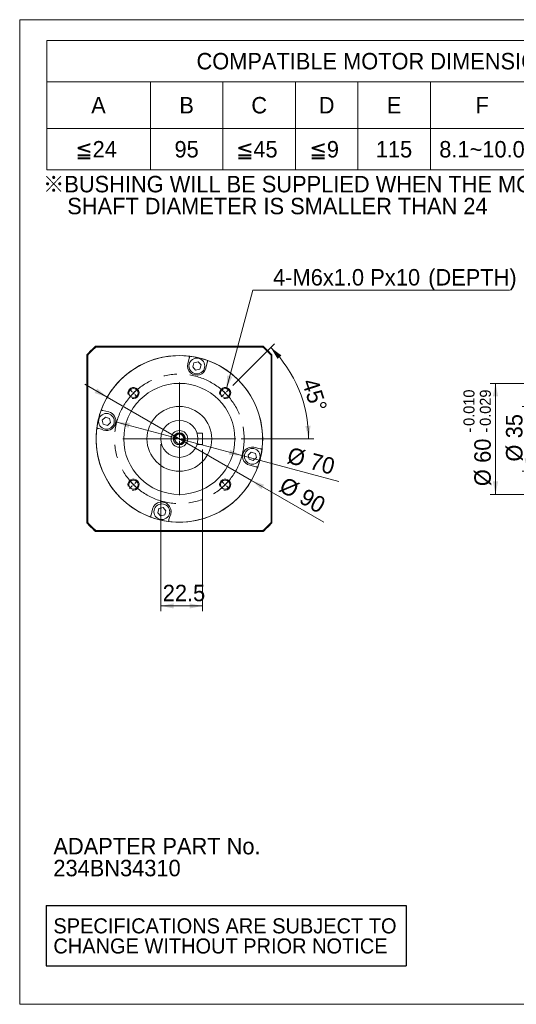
# Model space of a CAD drawing. Header units: millimetres. Extents: x 28 to 804, y 28 to 560.
# Tile 1 of 4: x 28 to 296, y 28 to 560. Entities that reach past the tile are written whole.
import ezdxf

# ---------------------------------------------------------------- set-up
doc = ezdxf.new("R2010")
doc.units = ezdxf.units.MM
doc.header["$LTSCALE"] = 2.8
doc.linetypes.add('CENTERX2', pattern=[20.32, 12.7, -2.54, 2.54, -2.54])
doc.layers.add('註解框', color=7, linetype='Continuous')
doc.styles.add('SLDTEXTSTYLE0', font='ARIAL.TTF', dxfattribs={"width": 0.948})
doc.styles.add('SLDTEXTSTYLE4', font='ARIAL.TTF', dxfattribs={"width": 0.948, "bigfont": 'bigfont'})
doc.styles.add('SLDTEXTSTYLE5', font='MINGLIU.TTC', dxfattribs={"bigfont": 'bigfont'})
doc.dimstyles.new('SLDDIMSTYLE0', dxfattribs={"dimtxt": 8.629551, "dimasz": 7, "dimexe": 0, "dimexo": 0.0625, "dimgap": 2.157388, "dimtad": 1, "dimdec": 4, "dimrnd": 1e-09, "dimzin": 12, "dimdsep": 46, "dimtxsty": 'SLDTEXTSTYLE0', "dimsah": 1, "dimcen": 0.09, "dimadec": 0, "dimazin": 0, "dimtfac": 1, "dimtdec": 4, "dimtmove": 0, "dimatfit": 3, "dimfxl": 0, "dimtolj": 1, "dimtzin": 12, "dimarcsym": 0})
doc.dimstyles.new('SLDDIMSTYLE1', dxfattribs={"dimtxt": 8.629551, "dimasz": 7, "dimexe": 0, "dimexo": 0.0625, "dimgap": 2.157388, "dimtad": 1, "dimdec": 4, "dimrnd": 1e-09, "dimzin": 12, "dimdsep": 46, "dimtxsty": 'SLDTEXTSTYLE0', "dimsah": 1, "dimcen": 0.09, "dimadec": 0, "dimazin": 0, "dimtfac": 1, "dimtdec": 4, "dimtofl": 0, "dimtmove": 0, "dimatfit": 3, "dimfxl": 0, "dimtolj": 1, "dimtzin": 12, "dimarcsym": 0})
doc.dimstyles.new('SLDDIMSTYLE2', dxfattribs={"dimtxt": 8.629551, "dimasz": 7, "dimexe": 0, "dimexo": 0.0625, "dimgap": 2.157388, "dimtad": 1, "dimdec": 4, "dimlfac": 2.8, "dimzin": 12, "dimdsep": 46, "dimtxsty": 'SLDTEXTSTYLE0', "dimsah": 1, "dimcen": 0.09, "dimazin": 0, "dimtfac": 1, "dimtofl": 0, "dimtmove": 0, "dimatfit": 3, "dimfxl": 0, "dimtolj": 1, "dimtzin": 12, "dimarcsym": 0})
doc.dimstyles.new('SLDDIMSTYLE3', dxfattribs={"dimtxt": 8.629551, "dimasz": 7, "dimexe": 0, "dimexo": 0.0625, "dimgap": 2.157388, "dimtad": 0, "dimtih": 1, "dimtoh": 1, "dimdec": 0, "dimrnd": 1e-09, "dimzin": 12, "dimdsep": 46, "dimtxsty": 'SLDTEXTSTYLE0', "dimsah": 1, "dimcen": 0.09, "dimadec": 0, "dimazin": 0, "dimtfac": 1, "dimtdec": 4, "dimtofl": 0, "dimtmove": 0, "dimatfit": 3, "dimfxl": 0, "dimtolj": 1, "dimtzin": 12, "dimarcsym": 0})
doc.dimstyles.new('SLDDIMSTYLE6', dxfattribs={"dimtxt": 8.629551, "dimasz": 7, "dimexe": 0, "dimexo": 0.0625, "dimgap": 2.157388, "dimtad": 1, "dimdec": 3, "dimrnd": 1e-09, "dimzin": 12, "dimdsep": 46, "dimtxsty": 'SLDTEXTSTYLE0', "dimsah": 1, "dimcen": 0.09, "dimadec": 0, "dimazin": 0, "dimtol": 1, "dimtp": -0.01, "dimtm": 0.029, "dimtfac": 1, "dimtdec": 3, "dimtofl": 0, "dimtmove": 0, "dimatfit": 3, "dimfxl": 0, "dimtolj": 1, "dimtzin": 0, "dimarcsym": 0})

# ---------------------------------------------------------------- blocks, each defined once
blk = doc.blocks.new('SW_NOTE_0')
at = {"layer": '註解框', "color": 0, "char_height": 8.89, "attachment_point": 1, "style": 'SLDTEXTSTYLE0'}
for s, insert in [('ADAPTER PART No.', (0, 11.46)), ('234BN34310', (0, -0.39))]:
    blk.add_mtext(s, dxfattribs=dict(at, insert=insert))
blk = doc.blocks.new('SW_NOTE_1')
at = {"color": 0, "linetype": 'Continuous', "lineweight": 0, "char_height": 8.89, "attachment_point": 1}
for s, insert, style in [('\\M+181A6BUSHING WILL BE SUPPLIED WHEN THE MOTOR', (0, 11.46), 'SLDTEXTSTYLE4'), ('    SHAFT DIAMETER IS SMALLER THAN 24', (0, -0.39), 'SLDTEXTSTYLE0')]:
    blk.add_mtext(s, dxfattribs=dict(at, insert=insert, style=style))
blk = doc.blocks.new('SW_NOTE_2')
at = {"color": 0, "linetype": 'Continuous', "lineweight": 0, "char_height": 8.1492, "attachment_point": 1, "style": 'SLDTEXTSTYLE0'}
for s, insert in [('SPECIFICATIONS ARE SUBJECT TO ', (0, 10.5)), ('CHANGE WITHOUT PRIOR NOTICE', (0, -0.36))]:
    blk.add_mtext(s, dxfattribs=dict(at, insert=insert))
blk = doc.blocks.new('SW_TABLEANNOTATION_0')
at = {"color": 0, "linetype": 'Continuous', "lineweight": 0}
for p, q in [((0, 0), (0, -70)), ((364, 0), (0, 0)), ((364, -70), (364, 0)), ((0, -22.4), (364, -22.4)), ((56, -22.4), (56, -70)), ((95.2, -22.4), (95.2, -70)), ((134.4, -22.4), (134.4, -70)), ((168, -22.4), (168, -70)), ((207.2, -22.4), (207.2, -70)), ((263.2, -22.4), (263.2, -70)), ((313.6, -22.4), (313.6, -70)), ((0, -47.6), (364, -47.6)), ((0, -70), (364, -70))]:
    blk.add_line(p, q, dxfattribs=at)
at = {"color": 0, "linetype": 'Continuous', "lineweight": 0, "char_height": 8.89, "attachment_point": 1}
for s, insert, style in [('COMPATIBLE MOTOR DIMENSIONS', (80.92, -6.78), 'SLDTEXTSTYLE0'), ('A', (24.05, -30.58), 'SLDTEXTSTYLE0'), ('B', (71.65, -30.58), 'SLDTEXTSTYLE0'), ('C', (110.52, -30.58), 'SLDTEXTSTYLE0'), ('D', (146.92, -30.58), 'SLDTEXTSTYLE0'), ('E', (183.65, -30.58), 'SLDTEXTSTYLE0'), ('F', (231.58, -30.58), 'SLDTEXTSTYLE0'), ('H', (284.12, -30.58), 'SLDTEXTSTYLE0'), ('L', (335.51, -30.58), 'SLDTEXTSTYLE0'), ('\\M+1818524', (15.49, -54.38), 'SLDTEXTSTYLE4'), ('95', (69.01, -54.38), 'SLDTEXTSTYLE0'), ('\\M+1818545', (102.29, -54.38), 'SLDTEXTSTYLE4'), ('\\M+181859', (141.98, -54.38), 'SLDTEXTSTYLE4'), ('115', (177.72, -54.38), 'SLDTEXTSTYLE0'), ('8.1~10.0', (211.99, -54.38), 'SLDTEXTSTYLE0'), ('105~125', (265.19, -54.38), 'SLDTEXTSTYLE0'), ('\\M+18186', (323.32, -54.74), 'SLDTEXTSTYLE5'), ('C-9', (335.18, -54.55), 'SLDTEXTSTYLE0')]:
    blk.add_mtext(s, dxfattribs=dict(at, insert=insert, style=style))
blk = doc.blocks.new('*D9')
at = {"color": 7, "linetype": 'Continuous', "lineweight": 0}
for q in [(80.4, 342.57), (200.33, 310.44)]:
    blk.add_line((148.01, 324.46), q, dxfattribs=at)
for points in [[(80.4, 342.57), (86.8, 339.41), (87.52, 342.11)], [(148.01, 324.46), (141.61, 327.62), (140.89, 324.92)]]:
    blk.add_solid(points, dxfattribs=at)
at = {"color": 7, "linetype": 'Continuous', "lineweight": 0, "char_height": 8.89, "attachment_point": 1, "rotation": 345, "style": 'SLDTEXTSTYLE0'}
for s, insert in [('%%c', (174.11, 329.3)), ('70', (186.27, 326.04))]:
    blk.add_mtext(s, dxfattribs=dict(at, insert=insert))
blk = doc.blocks.new('*D10')
at = {"color": 7, "linetype": 'Continuous', "lineweight": 0}
for p, q in [((75.24, 356.02), (63.11, 363.02)), ((153.18, 311.02), (75.24, 356.02)), ((153.18, 311.02), (192.25, 288.46))]:
    blk.add_line(p, q, dxfattribs=at)
for points in [[(75.24, 356.02), (69.87, 360.73), (68.47, 358.3)], [(153.18, 311.02), (158.54, 306.3), (159.94, 308.73)]]:
    blk.add_solid(points, dxfattribs=at)
at = {"color": 7, "linetype": 'Continuous', "lineweight": 0, "char_height": 8.89, "attachment_point": 1, "rotation": 330, "style": 'SLDTEXTSTYLE0'}
for s, insert in [('%%c', (171.82, 313.46)), ('90', (182.72, 307.16))]:
    blk.add_mtext(s, dxfattribs=dict(at, insert=insert))
blk = doc.blocks.new('*D11')
at = {"color": 7, "linetype": 'Continuous', "lineweight": 0}
for p, q in [((104.21, 330.72), (104.2, 240.43)), ((126.71, 327.72), (126.7, 240.43)), ((126.7, 243.23), (104.2, 243.23))]:
    blk.add_line(p, q, dxfattribs=at)
for points in [[(104.2, 243.23), (111.2, 241.83), (111.2, 244.63)], [(126.7, 243.23), (119.7, 244.63), (119.7, 241.83)]]:
    blk.add_solid(points, dxfattribs=at)
at = {"color": 7, "linetype": 'Continuous', "lineweight": 0, "insert": (105.26, 254.69), "char_height": 8.89, "attachment_point": 1, "rotation": 359.9983, "style": 'SLDTEXTSTYLE0'}
blk.add_mtext('22.5', dxfattribs=at)
blk = doc.blocks.new('*D12')
at = {"color": 7, "linetype": 'Continuous', "lineweight": 0}
for p, q in [((143.06, 362.36), (165.54, 384.85)), ((147.51, 333.52), (186.81, 333.52))]:
    blk.add_line(p, q, dxfattribs=at)
blk.add_arc((114.21, 333.52), 69.8, 0, 44.9983, dxfattribs=at)
for points in [[(163.56, 382.87), (167.22, 376.74), (169.3, 378.62)], [(184.01, 333.52), (185.06, 340.58), (182.26, 340.44)]]:
    blk.add_solid(points, dxfattribs=at)
at = {"color": 7, "linetype": 'Continuous', "lineweight": 0, "insert": (188.77, 367.03), "char_height": 8.89, "attachment_point": 1, "rotation": 287.9148, "style": 'SLDTEXTSTYLE0'}
blk.add_mtext('45°', dxfattribs=at)
blk = doc.blocks.new('*D13')
at = {"color": 7, "linetype": 'Continuous', "lineweight": 0}
for p, q in [((139.6, 360.68), (153.81, 413.81)), ((153.81, 413.81), (292.56, 413.81))]:
    blk.add_line(p, q, dxfattribs=at)
blk.add_solid([(139.6, 360.68), (142.76, 367.08), (140.06, 367.8)], dxfattribs=at)
at = {"color": 7, "linetype": 'Continuous', "lineweight": 0, "char_height": 8.89, "attachment_point": 1, "style": 'SLDTEXTSTYLE0'}
for s, insert in [(' (DEPTH)', (245.33, 425.27)), ('4-', (164.8, 425.27)), ('M6x1.0', (175.34, 425.27)), ('Px', (217.29, 425.27)), ('10', (231.12, 425.27))]:
    blk.add_mtext(s, dxfattribs=dict(at, insert=insert))
blk = doc.blocks.new('SW_CENTERMARKSYMBOL_0')
at = {"color": 0, "linetype": 'Continuous', "lineweight": 0}
for p, q in [((-25.46, 25.46), (-26.87, 26.87)), ((0, 1), (0, 30.5)), ((25.46, 25.46), (26.87, 26.87)), ((-24.75, 24.75), (-25.1, 25.1)), ((-24.75, 24.75), (-24.39, 24.4)), ((-24.04, 24.04), (-22.63, 22.63)), ((24.04, 24.04), (22.63, 22.63)), ((24.75, 24.75), (24.4, 24.39)), ((24.75, 24.75), (25.1, 25.1)), ((-1, 0), (-30.5, 0)), ((0, 0), (-0.5, 0)), ((0, 0), (0, 0.5)), ((0, 0), (0, -0.5)), ((0, 0), (0.5, 0)), ((1, 0), (30.5, 0)), ((0, -1), (0, -30.5)), ((-25.46, -25.46), (-26.87, -26.87)), ((-24.75, -24.75), (-25.1, -25.1)), ((-24.75, -24.75), (-24.4, -24.39)), ((-24.04, -24.04), (-22.63, -22.63)), ((24.04, -24.04), (22.63, -22.63)), ((24.75, -24.75), (24.39, -24.4)), ((24.75, -24.75), (25.1, -25.1)), ((25.46, -25.46), (26.87, -26.87))]:
    blk.add_line(p, q, dxfattribs=at)
for start, end in [(130.0872, 133.3613), (46.6353, 49.9094), (136.6353, 139.9094), (134.9983, 135.8168), (134.1798, 134.9983), (44.9983, 45.8168), (44.1798, 44.9983), (40.0872, 43.3613), (220.0872, 223.3613), (224.1798, 224.9983), (224.9983, 225.8168), (226.6353, 229.9094), (310.0872, 313.3613), (314.1798, 314.9983), (314.9983, 315.8168), (316.6353, 319.9094)]:
    blk.add_arc((0, 0), 35, start, end, dxfattribs=at)
blk = doc.blocks.new('*D18')
at = {"color": 7, "linetype": 'Continuous', "lineweight": 0}
for p, q in [((373.51, 351.02), (299.24, 351.02)), ((302.04, 351.02), (302.04, 316.02)), ((374.51, 316.02), (299.24, 316.02))]:
    blk.add_line(p, q, dxfattribs=at)
for points in [[(302.04, 351.02), (300.64, 344.02), (303.44, 344.02)], [(302.04, 316.02), (303.44, 323.02), (300.64, 323.02)]]:
    blk.add_solid(points, dxfattribs=at)
at = {"color": 7, "linetype": 'Continuous', "lineweight": 0, "char_height": 8.89, "attachment_point": 1, "rotation": 90, "style": 'SLDTEXTSTYLE0'}
for s, insert in [('35', (290.58, 333.83)), ('%%c', (290.58, 321.24))]:
    blk.add_mtext(s, dxfattribs=dict(at, insert=insert))
blk = doc.blocks.new('*D19')
at = {"color": 7, "linetype": 'Continuous', "lineweight": 0}
for p, q in [((375.51, 363.52), (282.13, 363.52)), ((284.93, 363.52), (284.93, 303.52)), ((375.51, 303.52), (282.13, 303.52))]:
    blk.add_line(p, q, dxfattribs=at)
for points in [[(284.93, 363.52), (283.53, 356.52), (286.33, 356.52)], [(284.93, 303.52), (286.33, 310.52), (283.53, 310.52)]]:
    blk.add_solid(points, dxfattribs=at)
at = {"color": 7, "linetype": 'Continuous', "lineweight": 0, "attachment_point": 1, "rotation": 90, "style": 'SLDTEXTSTYLE0'}
for s, insert, char_height in [('0.010', (267.63, 340.52), 5.927), ('0.029', (276.46, 340.52), 5.927), ('-', (267.63, 336.9), 5.93), ('-', (276.46, 336.9), 5.93), ('60', (273.47, 320.56), 8.89), ('%%c', (273.47, 307.97), 8.89)]:
    blk.add_mtext(s, dxfattribs=dict(at, insert=insert, char_height=char_height))

msp = doc.modelspace()

# ---------------------------------------------------------------- linework, layer by layer
at = {"color": 7, "linetype": 'Continuous', "lineweight": 0}
for p, q in [((28, 560), (803.6, 560)), ((28, 28), (28, 560)), ((28, 28), (803.6, 28))]:
    msp.add_line(p, q, dxfattribs=at)
at = {"color": 7, "linetype": 'Continuous', "lineweight": 15}
for p, q in [((68.860525, 383.51566), (159.552307, 383.51566)), ((64.206415, 288.169768), (64.206415, 378.86155)), ((64.706416, 378.668178), (64.706416, 288.36314)), ((159.358935, 383.015659), (69.053897, 383.015659)), ((163.706416, 288.36314), (163.706416, 378.668178)), ((164.206417, 378.86155), (164.206417, 288.169768)), ((119.550927, 377.189863), (118.800311, 374.06373)), ((122.069886, 374.568559), (121.41713, 372.35333)), ((124.314709, 375.110872), (122.069886, 374.568559)), ((125.906776, 373.437952), (124.314709, 375.110872)), ((125.25402, 371.222723), (125.906776, 373.437952)), ((128.52394, 371.728986), (129.274557, 374.85512)), ((121.41713, 372.35333), (123.009197, 370.68041)), ((123.009197, 370.68041), (125.25402, 371.222723)), ((76.051456, 348.076275), (72.953833, 348.820046)), ((74.284123, 345.216019), (72.611203, 343.623952)), ((72.611203, 343.623952), (73.153516, 341.379129)), ((73.153516, 341.379129), (75.368745, 340.726373)), ((76.499352, 344.563263), (74.284123, 345.216019)), ((75.368745, 340.726373), (77.041664, 342.31844)), ((77.041664, 342.31844), (76.499352, 344.563263)), ((70.563478, 339.109768), (72.198612, 338.717156)), ((123.745897, 336.515375), (126.706505, 336.515287)), ((123.745718, 330.515375), (126.706327, 330.515287)), ((153.044087, 326.304945), (151.371167, 324.712878)), ((151.371167, 324.712878), (151.91348, 322.468054)), ((155.259316, 325.652189), (153.044087, 326.304945)), ((157.88062, 328.171147), (154.511397, 328.980132)), ((155.801629, 323.407366), (155.259316, 325.652189)), ((151.91348, 322.468054), (154.128709, 321.815299)), ((152.176653, 319.256503), (155.545877, 318.447518)), ((154.128709, 321.815299), (155.801629, 323.407366)), ((99.704169, 295.603789), (98.902029, 292.263076)), ((103.158811, 295.808595), (102.506056, 293.593366)), ((102.506056, 293.593366), (104.098123, 291.920446)), ((105.403635, 296.350908), (103.158811, 295.808595)), ((106.995702, 294.677988), (105.403635, 296.350908)), ((106.342945, 292.462759), (106.995702, 294.677988)), ((104.098123, 291.920446), (106.342945, 292.462759)), ((108.612307, 289.872721), (109.004919, 291.507855)), ((159.552307, 283.515658), (68.860525, 283.515658)), ((69.053897, 284.015659), (159.358935, 284.015659))]:
    msp.add_line(p, q, dxfattribs=at)
at = {"color": 7, "linetype": 'Continuous', "lineweight": 15, "flags": 128}
for points in [[(119.78589, 378.168423), (117.212084, 378.415167), (114.206416, 378.515661)], [(126.706327, 330.515287), (126.706329, 330.617509), (126.706339, 330.917211), (126.706353, 331.393966), (126.706371, 332.015287), (126.706393, 332.73883), (126.706416, 333.515287), (126.706439, 334.291744), (126.706461, 335.015287), (126.706479, 335.636607), (126.706493, 336.113363), (126.706502, 336.413064), (126.706505, 336.515287)]]:
    msp.add_lwpolyline(points, dxfattribs=at)
at = {"color": 7, "linetype": 'Continuous', "lineweight": 15}
for centre, radius in [((123.661953, 372.895641), 4.25), ((114.206416, 333.515659), 30), ((89.458415, 358.265133), 2.5), ((138.95589, 358.263659), 2.5), ((74.826434, 342.971196), 4.25), ((114.206416, 333.515659), 17.5), ((114.206416, 333.515659), 10), ((114.206416, 333.515659), 4.5), ((114.206416, 333.515659), 3.25), ((114.206416, 333.515659), 2.5), ((153.586398, 324.060122), 4.25), ((89.456942, 308.767658), 2.5), ((138.954416, 308.766185), 2.5), ((104.750879, 294.135677), 4.25)]:
    msp.add_circle(centre, radius, dxfattribs=at)
at = {"color": 7, "linetype": 'CENTERX2', "lineweight": 0}
msp.add_circle((114.206416, 333.515659), 35, dxfattribs=at)
at = {"color": 7, "linetype": 'Continuous', "lineweight": 15}
for centre, radius, start, end in [((114.206416, 333.515659), 67.5, 132.2054464, 137.7945536), ((114.206416, 333.515659), 67.5, 42.2054464, 47.7945536), ((114.206416, 333.515659), 67, 132.37019836, 137.62980164), ((114.206416, 333.515659), 45, 90, 159.79852891), ((114.206416, 333.515659), 45, 82.8776643, 159.79852891), ((114.206416, 333.515659), 45, 70.11892388, 82.8776643), ((114.206416, 333.515659), 67, 42.37019836, 47.62980164), ((123.662126, 372.896359), 5, 166.49829409, 346.49829409), ((114.206416, 333.515659), 45, 352.8776643, 70.11892388), ((114.206416, 333.515659), 45, 159.79852891, 172.55746952), ((74.884084, 343.214459), 5, 345.06575035, 76.49829409), ((74.825716, 342.971369), 5, 238.30342175, 347.93083783), ((114.206416, 333.515659), 45, 172.55746952, 249.79852891), ((153.344025, 324.118318), 5, 76.49829409, 256.49829409), ((114.206416, 333.515659), 45, 340.11892388, 352.8776643), ((114.206416, 333.515659), 45, 262.55746952, 340.11892388), ((104.565984, 294.436418), 5, 29.47216012, 166.49829409), ((104.750706, 294.134959), 5, 328.30342175, 33.52442806), ((114.206416, 333.515659), 67.5, 222.2054464, 227.7945536), ((114.206416, 333.515659), 67, 222.37019836, 227.62980164), ((114.206416, 333.515659), 45, 249.79852891, 262.55746952), ((114.206416, 333.515659), 67, 312.37019836, 317.62980164), ((114.206416, 333.515659), 67.5, 312.2054464, 317.7945536)]:
    msp.add_arc(centre, radius, start, end, dxfattribs=at)
at = {"color": 7, "linetype": 'Continuous', "lineweight": 0}
for centre in [(89.458415, 358.265133), (138.95589, 358.263659), (89.456942, 308.767658), (138.954416, 308.766185)]:
    msp.add_arc(centre, 3, 255, 195, dxfattribs=at)
at = {"color": 7, "linetype": 'Continuous', "lineweight": 15}
for points in [[(68.860523, 383.515659), (68.924853, 383.348968), (68.98931, 383.182301), (69.053896, 383.015659)], [(159.552309, 383.515659), (159.487979, 383.348968), (159.423521, 383.182301), (159.358935, 383.015659)], [(64.206416, 378.861552), (64.373107, 378.797222), (64.539774, 378.732765), (64.706416, 378.668178)], [(164.206416, 378.861552), (164.039724, 378.797222), (163.873058, 378.732765), (163.706416, 378.668178)], [(64.206416, 288.169766), (64.373107, 288.234096), (64.539774, 288.298553), (64.706416, 288.36314)], [(163.706416, 288.36314), (163.873058, 288.298553), (164.039724, 288.234096), (164.206416, 288.169766)], [(68.860523, 283.515659), (68.924853, 283.68235), (68.98931, 283.849017), (69.053896, 284.015659)], [(159.552309, 283.515659), (159.487979, 283.68235), (159.423521, 283.849017), (159.358935, 284.015659)]]:
    msp.add_open_spline(points, degree=3, dxfattribs=at)
for points, knots in [([(119.78589, 378.168423), (119.783318, 378.157715), (119.778175, 378.136294), (119.73808, 377.969307), (119.678979, 377.723169), (119.612832, 377.447683), (119.568745, 377.264069), (119.550927, 377.189863)], [0, 0, 0, 0, 0.2128850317, 0.4258758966, 0.6394507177, 0.8542884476, 1, 1, 1, 1]), ([(129.274557, 374.85512), (129.283219, 374.891198), (129.318349, 375.037508), (129.378798, 375.289261), (129.444649, 375.563511), (129.490813, 375.75577), (129.50814, 375.827938), (129.509254, 375.832581), (129.509519, 375.833683)], [0, 0, 0, 0, 0.0709360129, 0.2876711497, 0.5040741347, 0.7193973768, 0.933389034, 1, 1, 1, 1]), ([(72.953833, 348.820046), (72.917906, 348.828672), (72.7716, 348.863801), (72.519679, 348.924289), (72.245035, 348.990235), (72.052566, 349.036448), (71.980369, 349.053783), (71.975729, 349.054898), (71.974629, 349.055163)], [0, 0, 0, 0, 0.0706159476, 0.28756888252, 0.504153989, 0.719547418, 0.93347262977, 1, 1, 1, 1]), ([(69.585529, 339.344584), (69.59624, 339.342013), (69.617667, 339.336868), (69.78471, 339.296759), (70.030902, 339.237646), (70.306186, 339.171547), (70.489515, 339.127527), (70.563478, 339.109768)], [0, 0, 0, 0, 0.2130486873, 0.4262060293, 0.6398922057, 0.8547174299, 1, 1, 1, 1]), ([(158.85918, 327.936185), (158.848472, 327.938756), (158.827051, 327.9439), (158.660064, 327.983995), (158.413926, 328.043096), (158.13844, 328.109243), (157.954826, 328.15333), (157.88062, 328.171147)], [0, 0, 0, 0, 0.2128850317, 0.4258758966, 0.6394507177, 0.8542884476, 1, 1, 1, 1]), ([(155.545877, 318.447518), (155.581955, 318.438856), (155.728265, 318.403725), (155.980018, 318.343276), (156.254268, 318.277426), (156.446527, 318.231262), (156.518695, 318.213935), (156.523337, 318.21282), (156.52444, 318.212556)], [0, 0, 0, 0, 0.0709360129, 0.2876711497, 0.5040741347, 0.7193973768, 0.933389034, 1, 1, 1, 1]), ([(98.902029, 292.263076), (98.893403, 292.227149), (98.858274, 292.080843), (98.797786, 291.828922), (98.73184, 291.554278), (98.685626, 291.361809), (98.668292, 291.289612), (98.667177, 291.284972), (98.666912, 291.283872)], [0, 0, 0, 0, 0.0706159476, 0.28756888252, 0.504153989, 0.719547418, 0.93347262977, 1, 1, 1, 1]), ([(108.37749, 288.894773), (108.380062, 288.905483), (108.385207, 288.92691), (108.425316, 289.093953), (108.484429, 289.340145), (108.550528, 289.615429), (108.594547, 289.798758), (108.612307, 289.872721)], [0, 0, 0, 0, 0.2130486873, 0.4262060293, 0.6398922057, 0.8547174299, 1, 1, 1, 1])]:
    msp.add_open_spline(points, degree=3, knots=knots, dxfattribs=at)
at = {"layer": '註解框'}
for p, q in [((42.250077, 81.334483), (236.737328, 81.334483)), ((42.250077, 81.334483), (42.250077, 48.811531)), ((236.737328, 81.334483), (236.737328, 48.811531)), ((42.250077, 48.811531), (236.737328, 48.811531))]:
    msp.add_line(p, q, dxfattribs=at)
at = {"layer": '註解框', "lineweight": 0}
msp.add_circle((114.206416, 333.515659), 45, dxfattribs=at)
at = {"layer": '註解框'}
msp.add_arc((114.206416, 333.515659), 3, 255, 195, dxfattribs=at)

# ---------------------------------------------------------------- block references
at = {"color": 7, "linetype": 'Continuous', "lineweight": 0}
for name, p in [('SW_TABLEANNOTATION_0', (42.560878, 548.817053)), ('SW_NOTE_1', (40.6, 464.146667)), ('SW_CENTERMARKSYMBOL_0', (114.206416, 333.515659)), ('SW_NOTE_2', (46.2, 63.964337))]:
    msp.add_blockref(name, p, dxfattribs=at)
at = {"layer": '註解框'}
msp.add_blockref('SW_NOTE_0', (46.195296, 106.450628), dxfattribs=at)

# ---------------------------------------------------------------- dimensions: what is measured, and where the dimension line sits
at = {"color": 7, "linetype": 'Continuous', "lineweight": 0}
dim = msp.add_diameter_dim_2p(p1=(138.30991, 355.848559), p2=(139.60187, 360.67876), text='4-M6x1.0Px10 (DEPTH)\\P', dimstyle='SLDDIMSTYLE3', override={"dimpost": '<>'}, dxfattribs=at)
dim.commit()
dim.dimension.update_dxf_attribs({"geometry": '*D13', "text_midpoint": (224.23477, 420.43886), "dimtype": 163})
dim = msp.add_angular_dim_2l(base=(178.694581, 360.226407), line1=((141.077274, 360.384917), (136.834506, 356.142402)), line2=((83.706416, 333.515659), (144.706416, 333.515659)), dimstyle='SLDDIMSTYLE2', dxfattribs=at)
dim.commit()
dim.dimension.update_dxf_attribs({"geometry": '*D12', "text_midpoint": (180.623172, 354.986615), "dimtype": 162})
for p1, p2, picture, middle in [((153.177559, 311.015659), (75.235273, 356.015659), '*D10', (177.50912, 296.96787)), ((148.01382, 324.456992), (80.399012, 342.574326), '*D9', (183.885785, 314.845164))]:
    dim = msp.add_diameter_dim_2p(p1=p1, p2=p2, dimstyle='SLDDIMSTYLE0', dxfattribs=at)
    dim.commit()
    dim.dimension.update_dxf_attribs({"geometry": picture, "text_midpoint": middle, "dimtype": 163})
for base, p1, p2, dimstyle, picture, middle in [((284.931238, 303.515659), (378.313733, 363.515659), (378.313733, 303.515659), 'SLDDIMSTYLE6', '*D19', (284.931238, 334.120539)), ((302.041435, 316.015659), (376.313733, 351.015659), (377.313733, 316.015659), 'SLDDIMSTYLE1', '*D18', (302.041435, 334.120539))]:
    dim = msp.add_linear_dim(base=base, p1=p1, p2=p2, angle=90, text='%%c<>', dimstyle=dimstyle, dxfattribs=at)
    dim.commit()
    dim.dimension.update_dxf_attribs({"geometry": picture, "text_midpoint": middle, "dimtype": 160})
dim = msp.add_linear_dim(base=(104.203728, 243.231491), p1=(126.706326, 330.515287), p2=(104.206416, 333.515659), angle=359.99829409, dimstyle='SLDDIMSTYLE1', dxfattribs=at)
dim.commit()
dim.dimension.update_dxf_attribs({"geometry": '*D11', "text_midpoint": (116.782043, 243.231117), "dimtype": 160})

doc.saveas('drawing.dxf')
